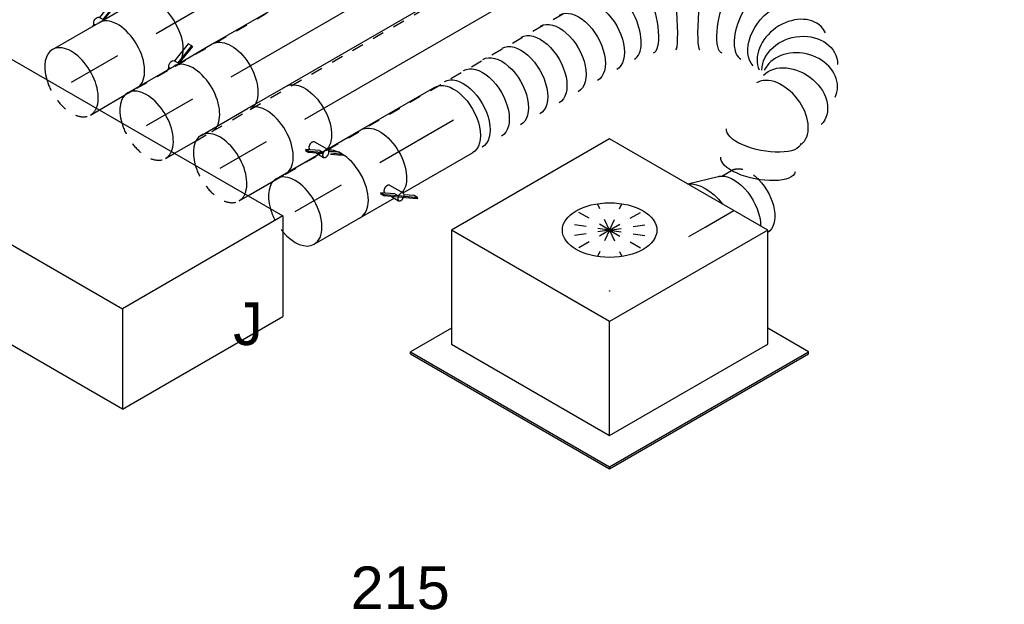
# Model space of a CAD drawing. Extents: x -238422 to 258194, y -34825 to 126331.
# Tile 125 of 239: x -34424 to -32343, y 17874 to 19109. Entities that reach past the tile are written whole.
import ezdxf
from ezdxf.enums import TextEntityAlignment as Align

# ---------------------------------------------------------------- set-up
doc = ezdxf.new("R2010")
doc.units = 0
doc.header["$LTSCALE"] = 50
doc.linetypes.add('CENTER2', pattern=[28.575, 19.05, -3.175, 3.175, -3.175])
doc.linetypes.add('STREEPJES', pattern=[0.1, 0.05, -0.05])
doc.layers.get('0').update_dxf_attribs({"linetype": 'CONTINUOUS'})
for name, color, linetype in [('WL570---_TOEVOER', 3, 'CONTINUOUS'), ('WL570---_TOEVOER_HL', 8, 'CONTINUOUS'), ('WL570---_TOEVOER_RST', 2, 'CONTINUOUS'), ('WL570---_TOEVOER_RST_HL', 1, 'CONTINUOUS'), ('WL5911--_D', 2, 'CONTINUOUS'), ('WM570---_TOEVOER_PR', 1, 'CONTINUOUS'), ('WM570---_TOEVOER_RST_PR', 1, 'CONTINUOUS')]:
    doc.layers.add(name, color=color, linetype=linetype)
doc.styles.add('BURO-018', font='ARIAL.TTF', dxfattribs={"height": 90})
doc.styles.add('BURO-025', font='ARIAL.TTF', dxfattribs={"height": 125})

# ---------------------------------------------------------------- blocks, each defined once
blk = doc.blocks.new('*U538')
at = {"color": 2, "ltscale": 10}
for p, q in [((3.1, 105.9, -5837.5), (-40.4, 89, -5837.5)), ((7.5, 98.4, -5837.5), (3.1, 105.9, -5837.5)), ((-35.2, 80, -5837.5), (-40.7, 89.6, -5837.5)), ((-36, 81.5, -5837.5), (7.5, 98.4, -5837.5)), ((7.6, 96.7, -5837.5), (-35.2, 80.1, -5837.5)), ((7.6, 96.7, -5837.5), (7.5, 98.4, -5837.5)), ((-57.7, 82.3, -5837.5), (-63.7, 80, -5837.5)), ((-56.3, 80, -5837.5), (-57.7, 82.3, -5837.5)), ((-46.7, 80, -5837.5), (-35.2, 80, -5837.5)), ((-35.2, 80, -5837.5), (46.7, 80, -5837.5))]:
    blk.add_line(p, q, dxfattribs=at)
at = {"color": 8, "linetype": 'STREEPJES', "ltscale": 10}
blk.add_line((-46.7, -80, -5837.5), (46.7, -80, -5837.5), dxfattribs=at)
at = {"color": 2, "ltscale": 10, "extrusion": (-2.77556e-17, -4.80741e-17, -1)}
for centre, major_axis, start_param, end_param in [((-49, 84.9, -5837.5), (-8.26, -4.77), 0.401996, 3.141593), ((46.7, 0, -5837.5), (0, 80), 0, 2.804677)]:
    blk.add_ellipse(centre, major_axis=major_axis, ratio=0.57735, start_param=start_param, end_param=end_param, dxfattribs=at)
at = {"color": 2, "ltscale": 10}
blk.add_ellipse((-46.7, 0, -5837.5), major_axis=(0, 80), ratio=0.57735, start_param=3.478509, end_param=6.283185, dxfattribs=at)
at = {"color": 8, "linetype": 'STREEPJES', "ltscale": 10}
blk.add_ellipse((-46.7, 0, -5837.5), major_axis=(0, 80), ratio=0.57735, start_param=3.141593, end_param=3.478509, dxfattribs=at)
at = {"color": 8, "linetype": 'STREEPJES', "ltscale": 10, "extrusion": (-2.77556e-17, -4.80741e-17, -1)}
blk.add_ellipse((46.7, 0, -5837.5), major_axis=(0, 80), ratio=0.57735, start_param=2.804677, end_param=3.141593, dxfattribs=at)
at = {"layer": 'WL570---_TOEVOER', "color": 1, "style": 'BURO-018'}
blk.add_attdef('I', text='', height=90, dxfattribs=at).set_placement((0, 0), align=Align.MIDDLE)
at = {"layer": 'WM570---_TOEVOER_PR', "color": 1, "style": 'BURO-018'}
blk.add_attdef('POSNR', text='', height=90, dxfattribs=at).set_placement((0, 0), align=Align.MIDDLE)
blk = doc.blocks.new('*U539')
at = {"color": 0, "ltscale": 10}
blk.add_line((0, 80, -5804.5), (1454.9, 80, -5804.5), dxfattribs=at)
at = {"color": 8, "linetype": 'STREEPJES', "ltscale": 10}
blk.add_line((0, -80, -5804.5), (1454.9, -80, -5804.5), dxfattribs=at)
at = {"color": 0, "ltscale": 10, "extrusion": (-6.93889e-17, -2.4037e-17, -1)}
blk.add_ellipse((1454.9, 0, -5804.5), major_axis=(0, 80), ratio=0.57735, start_param=0, end_param=2.804677, dxfattribs=at)
at = {"color": 8, "linetype": 'STREEPJES', "ltscale": 10, "extrusion": (-6.93889e-17, -2.4037e-17, -1)}
blk.add_ellipse((1454.9, 0, -5804.5), major_axis=(0, 80), ratio=0.57735, start_param=2.804677, end_param=3.141593, dxfattribs=at)
at = {"layer": 'WL570---_TOEVOER_HL', "linetype": 'CENTER2'}
blk.add_line((0, 0, -5804.5), (1454.9, 0, -5804.5), dxfattribs=at)
at = {"layer": 'WM570---_TOEVOER_PR', "color": 1, "style": 'BURO-018'}
blk.add_attdef('POSNR', text='', height=90, dxfattribs=at).set_placement((0, 0), align=Align.MIDDLE)
blk = doc.blocks.new('*U545')
at = {"color": 0, "ltscale": 10}
for p, q in [((0, 80, -5931.4), (2009.4, 80, -5931.4)), ((687.2, -80, -5931.4), (2009.4, -80, -5931.4))]:
    blk.add_line(p, q, dxfattribs=at)
at = {"color": 8, "linetype": 'STREEPJES', "ltscale": 10}
blk.add_line((10.5, -80, -5931.4), (687.2, -80, -5931.4), dxfattribs=at)
at = {"color": 0, "ltscale": 10, "extrusion": (-8.43346e-18, -1.23328e-16, -1)}
blk.add_ellipse((2009.4, 0, -5931.4), major_axis=(0, 80), ratio=0.57735, start_param=0, end_param=3.141593, dxfattribs=at)
at = {"layer": 'WL570---_TOEVOER_HL', "linetype": 'CENTER2'}
blk.add_line((0, 0, -5931.4), (2009.4, 0, -5931.4), dxfattribs=at)
at = {"layer": 'WM570---_TOEVOER_PR', "color": 1, "style": 'BURO-018'}
blk.add_attdef('POSNR', text='', height=90, dxfattribs=at).set_placement((0, 0), align=Align.MIDDLE)
blk = doc.blocks.new('*U547')
at = {"color": 2, "ltscale": 10}
for p, q in [((-46.7, 80, -5964.5), (46.7, 80, -5964.5)), ((16.9, -56.3, -5964.5), (14.8, -57.9, -5964.5)), ((14.8, -57.9, -5964.5), (19.2, -65.4, -5964.5)), ((40.9, -73.2, -5964.5), (16.9, -56.3, -5964.5)), ((21.2, -63.8, -5964.5), (16.9, -56.3, -5964.5)), ((24, -60.7, -5964.5), (24.6, -61.7, -5964.5)), ((40.8, -51.6, -5964.5), (56.5, -78.7, -5964.5)), ((19.2, -65.4, -5964.5), (21.2, -63.8, -5964.5)), ((38.1, -78.7, -5964.5), (19.2, -65.4, -5964.5)), ((42.5, -78.7, -5964.5), (21.2, -63.8, -5964.5)), ((31.9, -74.4, -5964.5), (34.4, -78.7, -5964.5)), ((40.9, -73.2, -5964.5), (44.1, -78.7, -5964.5))]:
    blk.add_line(p, q, dxfattribs=at)
at = {"color": 8, "linetype": 'STREEPJES', "ltscale": 10}
for p, q in [((-46.7, -80, -5964.5), (35.2, -80, -5964.5)), ((34.4, -78.7, -5964.5), (35.2, -80, -5964.5)), ((35.2, -80, -5964.5), (40.7, -89.6, -5964.5)), ((43.2, -82.3, -5964.5), (38.1, -78.7, -5964.5)), ((45.3, -80.7, -5964.5), (42.5, -78.7, -5964.5)), ((43.2, -82.3, -5964.5), (45.3, -80.7, -5964.5)), ((76.8, -105.9, -5964.5), (43.2, -82.3, -5964.5)), ((44.1, -78.7, -5964.5), (45.3, -80.7, -5964.5)), ((45.8, -81, -5964.5), (45.3, -80.7, -5964.5)), ((78.8, -104.3, -5964.5), (45.8, -81, -5964.5)), ((57.3, -80.1, -5964.5), (55.8, -78.7, -5964.5)), ((56.5, -78.7, -5964.5), (57.3, -80.1, -5964.5)), ((74.4, -96.7, -5964.5), (57, -84.5, -5964.5)), ((78.8, -104.3, -5964.5), (74.4, -96.7, -5964.5)), ((76.8, -105.9, -5964.5), (78.8, -104.3, -5964.5))]:
    blk.add_line(p, q, dxfattribs=at)
at = {"color": 2, "ltscale": 10}
for centre, major_axis, start_param, end_param in [((-46.7, 0, -5964.5), (0, 80), 3.320273, 6.283185), ((49, -84.9, -5964.5), (-8.26, -4.77), 3.494763, 4.359218)]:
    blk.add_ellipse(centre, major_axis=major_axis, ratio=0.57735, start_param=start_param, end_param=end_param, dxfattribs=at)
at = {"color": 2, "ltscale": 10, "extrusion": (-2.03185e-17, 7.58296e-17, -1)}
blk.add_ellipse((46.7, 0, -5964.5), major_axis=(0, 80), ratio=0.57735, start_param=0, end_param=2.934912, dxfattribs=at)
at = {"color": 8, "linetype": 'STREEPJES', "ltscale": 10}
for centre, major_axis, start_param, end_param in [((-46.7, 0, -5964.5), (0, 80), 3.141593, 3.320273), ((49, -84.9, -5964.5), (-8.26, -4.77), 4.359218, 6.283185), ((49, -84.9, -5964.5), (-8.26, -4.77), 0, 3.141593)]:
    blk.add_ellipse(centre, major_axis=major_axis, ratio=0.57735, start_param=start_param, end_param=end_param, dxfattribs=at)
at = {"color": 2, "ltscale": 10}
blk.add_spline([(24.1, -60.7, -5964.5), (23.9, -60.2, -5964.5), (23.9, -59.6, -5964.5), (23.9, -59, -5964.5), (24.1, -58.4, -5964.5), (24.3, -57.7, -5964.5), (24.6, -57.1, -5964.5), (25, -56.4, -5964.5), (25.4, -55.7, -5964.5), (25.9, -55, -5964.5), (26.5, -54.3, -5964.5), (27.2, -53.7, -5964.5), (27.9, -53, -5964.5), (28.6, -52.4, -5964.5), (29.4, -51.9, -5964.5), (30.2, -51.3, -5964.5), (31, -50.9, -5964.5), (31.9, -50.5, -5964.5), (32.8, -50.1, -5964.5), (33.6, -49.8, -5964.5), (34.5, -49.6, -5964.5), (35.3, -49.5, -5964.5), (36.1, -49.4, -5964.5), (36.9, -49.4, -5964.5), (37.6, -49.5, -5964.5), (38.3, -49.7, -5964.5), (39, -50, -5964.5), (39.5, -50.3, -5964.5), (40, -50.7, -5964.5), (40.5, -51.1, -5964.5), (40.8, -51.6, -5964.5)], degree=3, dxfattribs=at)
at = {"layer": 'WL570---_TOEVOER', "color": 1, "style": 'BURO-018'}
blk.add_attdef('I', text='', height=90, dxfattribs=at).set_placement((0, 0), align=Align.MIDDLE)
at = {"layer": 'WM570---_TOEVOER_PR', "color": 1, "style": 'BURO-018'}
blk.add_attdef('POSNR', text='', height=90, dxfattribs=at).set_placement((0, 0), align=Align.MIDDLE)
blk = doc.blocks.new('*U548')
at = {"color": 0, "ltscale": 10}
for p, q in [((549.9, 38.4, -5933.6), (549.8, 38.5, -5933.6)), ((615.3, 0.7, -5933.6), (615.1, 0.7, -5933.6))]:
    blk.add_line(p, q, dxfattribs=at)
at = {"color": 0, "ltscale": 10, "extrusion": (-6.93889e-17, -2.4037e-17, -1)}
for centre, major_axis, ratio, start_param, end_param in [((0, 0, -5933.6), (0, 80), 0.57735, 0, 3.141593), ((23.5, 0, -5933.6), (0, 80), 0.57735, 0, 3.141593), ((70.4, 0, -5933.6), (0, 80), 0.57735, 0, 3.141593), ((117.3, 0, -5933.6), (0, 80), 0.57735, 0, 3.141593), ((164.2, 0, -5933.6), (0, 80), 0.57735, 0, 3.141593), ((211.1, 0, -5933.6), (0, 80), 0.57735, 0, 3.141593), ((258, 0, -5933.6), (0, 80), 0.57735, 0, 3.141593), ((304.9, 0, -5933.6), (0, 80), 0.57735, 0, 3.141593), ((351.8, 0, -5933.6), (0, 80), 0.57735, 0, 3.141593), ((457.6, -11.6, -5933.6), (22.6, 77), 0.313149, 6.256783, 9.398376), ((618, -104.2, -5933.6), (-55.4, -58.1), 0.313149, 0.026402, 3.167995), ((681.5, -191.1, -5933.6), (74.3, 30.8), 0.646887, 3.226552, 6.368145), ((689.3, -269.4, -5933.6), (-76.9, 24.3), 0.803023, 0.17544, 3.317032), ((641.4, -321.1, -5933.6), (34.1, -73), 0.750739, 3.273893, 6.415485), ((550.6, -357.4, -5933.6), (60.2, -52.7), 0.385721, 0, 3.141593), ((510.2, -403.4, -5933.6), (60.2, -52.7), 0.385721, 0, 3.141593)]:
    blk.add_ellipse(centre, major_axis=major_axis, ratio=ratio, start_param=start_param, end_param=end_param, dxfattribs=at)
at = {"color": 0, "ltscale": 10}
for centre, major_axis, ratio, start_param, end_param in [((401.1, 0, -5933.6), (8.1, 79.9), 0.497511, 3.191932, 6.232846), ((401.1, 0, -5933.6), (8.1, 79.9), 0.497511, 6.232846, 6.333525), ((515.2, -33.9, -5933.6), (-34.7, -72.4), 0.106869, 0.008217, 3.133375), ((569.9, -65.5, -5933.6), (45.3, 66.2), 0.106869, 0.008217, 3.133375), ((656.3, -147.4, -5933.6), (65.1, 47), 0.497511, 0.050339, 3.091253), ((656.3, -147.4, -5933.6), (65.1, 47), 0.497511, 6.232846, 6.333525), ((692.6, -232.4, -5933.6), (80.2, 6.9), 0.750739, 0.1323, 3.009293), ((671.8, -299.7, -5933.6), (-59.5, 54.4), 0.803023, 3.317032, 6.107746), ((692.6, -232.4, -5933.6), (80.2, 6.9), 0.750739, 6.150885, 6.415485), ((600.1, -332.1, -5933.6), (10.5, -79.7), 0.646887, 0.084959, 3.056633), ((671.8, -299.7, -5933.6), (-59.5, 54.4), 0.803023, 2.966153, 3.317032), ((600.1, -332.1, -5933.6), (10.5, -79.7), 0.646887, 6.254342, 6.368145)]:
    blk.add_ellipse(centre, major_axis=major_axis, ratio=ratio, start_param=start_param, end_param=end_param, dxfattribs=at)
at = {"layer": 'WM570---_TOEVOER_PR', "color": 1, "style": 'BURO-018'}
blk.add_attdef('POSNR', text='', height=90, dxfattribs=at).set_placement((0, 0), align=Align.MIDDLE)
blk = doc.blocks.new('*U549')
at = {"color": 0, "ltscale": 10}
for p, q in [((0, 80, -6061), (180.1, 80, -6061)), ((10.5, -80, -6061), (180.1, -80, -6061))]:
    blk.add_line(p, q, dxfattribs=at)
at = {"color": 0, "ltscale": 10, "extrusion": (-8.43346e-18, -1.23328e-16, -1)}
blk.add_ellipse((180.1, 0, -6061), major_axis=(0, 80), ratio=0.57735, start_param=0, end_param=3.141593, dxfattribs=at)
at = {"layer": 'WL570---_TOEVOER_HL', "linetype": 'CENTER2'}
blk.add_line((0, 0, -6061), (180.1, 0, -6061), dxfattribs=at)
at = {"layer": 'WM570---_TOEVOER_PR', "color": 1, "style": 'BURO-018'}
blk.add_attdef('POSNR', text='', height=90, dxfattribs=at).set_placement((0, 0), align=Align.MIDDLE)
blk = doc.blocks.new('*U550')
at = {"color": 0, "ltscale": 10}
blk.add_line((13.5, 97.5, -5942), (77.2, 78.9, -5942), dxfattribs=at)
at = {"color": 8, "linetype": 'STREEPJES', "ltscale": 10}
blk.add_line((84, 76, -5942), (107.7, 76, -5942), dxfattribs=at)
at = {"color": 0, "ltscale": 10, "extrusion": (-6.93889e-17, -2.4037e-17, -1)}
for centre, major_axis, start_param, end_param in [((0, 0, -5942), (0, 100), 0.240153, 1.330644), ((0, 0, -5942), (0, 100), 0.240153, 1.330644), ((0, 0, -5942), (0, 100), 0.240153, 1.330644), ((69.6, 0, -5942), (0, 80), 0.31756, 2.352444), ((69.6, 0, -5942), (0, 80), 0.31756, 2.352444), ((107.7, 0, -5942), (0, 76), 1.153901, 3.115956), ((107.7, 0, -5942), (0, 76), 1.153901, 3.115956)]:
    blk.add_ellipse(centre, major_axis=major_axis, ratio=0.57735, start_param=start_param, end_param=end_param, dxfattribs=at)
at = {"color": 8, "linetype": 'STREEPJES', "ltscale": 10, "extrusion": (-6.93889e-17, -2.4037e-17, -1)}
for centre, major_axis, start_param, end_param in [((69.6, 0, -5942), (0, 80), 0.166759, 0.31756), ((69.6, 0, -5942), (0, 80), 0.166759, 0.31756), ((107.7, 0, -5942), (0, 76), 0, 1.153901), ((107.7, 0, -5942), (0, 76), 0, 1.153901)]:
    blk.add_ellipse(centre, major_axis=major_axis, ratio=0.57735, start_param=start_param, end_param=end_param, dxfattribs=at)
at = {"layer": 'WL570---_TOEVOER_RST_HL', "linetype": 'CENTER2'}
for p, q in [((-40.4, 0, -5942), (0, 0, -5942)), ((0, 0, -5942), (69.6, 0, -5942))]:
    blk.add_line(p, q, dxfattribs=at)
blk.add_circle((69.6, 0, -5942), 0.075, dxfattribs=at)
at = {"layer": 'WM570---_TOEVOER_RST_PR', "color": 1, "style": 'BURO-018'}
blk.add_attdef('POSNR', text='', height=90, dxfattribs=at).set_placement((0, 0), align=Align.MIDDLE)
blk = doc.blocks.new('*U562')
at = {"color": 0, "ltscale": 10}
blk.add_line((0, 80, -5674.9), (219.4, 80, -5674.9), dxfattribs=at)
at = {"color": 8, "linetype": 'STREEPJES', "ltscale": 10}
blk.add_line((0, -80, -5674.9), (219.4, -80, -5674.9), dxfattribs=at)
at = {"color": 0, "ltscale": 10, "extrusion": (-6.93889e-17, -2.4037e-17, -1)}
blk.add_ellipse((219.4, 0, -5674.9), major_axis=(0, 80), ratio=0.57735, start_param=0, end_param=2.962912, dxfattribs=at)
at = {"color": 8, "linetype": 'STREEPJES', "ltscale": 10, "extrusion": (-6.93889e-17, -2.4037e-17, -1)}
blk.add_ellipse((219.4, 0, -5674.9), major_axis=(0, 80), ratio=0.57735, start_param=2.962912, end_param=3.141593, dxfattribs=at)
at = {"layer": 'WL570---_TOEVOER_HL', "linetype": 'CENTER2'}
blk.add_line((0, 0, -5674.9), (219.4, 0, -5674.9), dxfattribs=at)
at = {"layer": 'WM570---_TOEVOER_PR', "color": 1, "style": 'BURO-018'}
blk.add_attdef('POSNR', text='', height=90, dxfattribs=at).set_placement((0, 0), align=Align.MIDDLE)
blk = doc.blocks.new('*U563')
at = {"color": 2, "ltscale": 10}
for p, q in [((-432.7, 226.3, -6232), (-326.6, 410.1, -6232)), ((65.3, 410.1, -6232), (-326.6, 410.1, -6232)), ((-40.8, 226.3, -6232), (65.3, 410.1, -6232)), ((65.3, 410.1, -6232), (432.7, -226.3, -6232)), ((-432.7, 226.3, -6232), (-40.8, 226.3, -6232)), ((-65.3, -410.1, -6232), (-432.7, 226.3, -6232)), ((326.6, -410.1, -6232), (-40.8, 226.3, -6232)), ((432.7, -226.3, -6232), (326.6, -410.1, -6232)), ((326.6, -410.1, -6232), (-65.3, -410.1, -6232))]:
    blk.add_line(p, q, dxfattribs=at)
at = {"layer": 'WL5911--_D', "color": 2, "style": 'BURO-025'}
blk.add_attdef('POSNR', text='', height=125, dxfattribs=at).set_placement((0, 0), align=Align.MIDDLE)
blk = doc.blocks.new('*U564')
at = {"color": 0, "ltscale": 10}
for p, q in [((0, 80, -6207.2), (113.2, 80, -6207.2)), ((0, -80, -6207.2), (113.2, -80, -6207.2))]:
    blk.add_line(p, q, dxfattribs=at)
for start_param, end_param in [(0, 1.168509), (3.141593, 6.283185), (1.878257, 3.141593)]:
    blk.add_ellipse((0, 0, -6207.2), major_axis=(0, 80), ratio=0.57735, start_param=start_param, end_param=end_param, dxfattribs=at)
at = {"color": 8, "linetype": 'STREEPJES', "ltscale": 10}
blk.add_ellipse((0, 0, -6207.2), major_axis=(0, 80), ratio=0.57735, start_param=1.168509, end_param=1.878257, dxfattribs=at)
at = {"layer": 'WL570---_TOEVOER_HL', "linetype": 'CENTER2'}
blk.add_line((0, 0, -6207.2), (113.2, 0, -6207.2), dxfattribs=at)
at = {"layer": 'WM570---_TOEVOER_PR', "color": 1, "style": 'BURO-018'}
blk.add_attdef('POSNR', text='', height=90, dxfattribs=at).set_placement((0, 0), align=Align.MIDDLE)
blk = doc.blocks.new('*U565')
at = {"color": 2, "ltscale": 10}
for p, q in [((-46.7, 80, -6094.1), (46.7, 80, -6094.1)), ((16.9, -56.3, -6094.1), (14.8, -57.9, -6094.1)), ((14.8, -57.9, -6094.1), (19.2, -65.4, -6094.1)), ((40.9, -73.2, -6094.1), (16.9, -56.3, -6094.1)), ((21.2, -63.8, -6094.1), (16.9, -56.3, -6094.1)), ((24, -60.7, -6094.1), (24.6, -61.7, -6094.1)), ((40.8, -51.6, -6094.1), (57.3, -80.1, -6094.1)), ((-46.7, -80, -6094.1), (35.2, -80, -6094.1)), ((19.2, -65.4, -6094.1), (21.2, -63.8, -6094.1)), ((43.2, -82.3, -6094.1), (19.2, -65.4, -6094.1)), ((45.3, -80.7, -6094.1), (21.2, -63.8, -6094.1)), ((31.9, -74.4, -6094.1), (35.2, -80, -6094.1)), ((35.2, -80, -6094.1), (40.7, -89.6, -6094.1)), ((40.9, -73.2, -6094.1), (45.3, -80.7, -6094.1)), ((43.2, -82.3, -6094.1), (45.3, -80.7, -6094.1)), ((76.8, -105.9, -6094.1), (43.2, -82.3, -6094.1)), ((45.8, -81, -6094.1), (45.3, -80.7, -6094.1)), ((78.8, -104.3, -6094.1), (45.8, -81, -6094.1)), ((74.4, -96.7, -6094.1), (57, -84.5, -6094.1)), ((78.8, -104.3, -6094.1), (74.4, -96.7, -6094.1)), ((76.8, -105.9, -6094.1), (78.8, -104.3, -6094.1))]:
    blk.add_line(p, q, dxfattribs=at)
for centre, major_axis, start_param, end_param in [((-46.7, 0, -6094.1), (0, 80), 3.141593, 6.283185), ((49, -84.9, -6094.1), (-8.26, -4.77), 3.141593, 6.283185), ((49, -84.9, -6094.1), (-8.26, -4.77), 0, 3.141593)]:
    blk.add_ellipse(centre, major_axis=major_axis, ratio=0.57735, start_param=start_param, end_param=end_param, dxfattribs=at)
at = {"color": 2, "ltscale": 10, "extrusion": (-2.03185e-17, 7.58296e-17, -1)}
blk.add_ellipse((46.7, 0, -6094.1), major_axis=(0, 80), ratio=0.57735, start_param=0, end_param=2.934912, dxfattribs=at)
at = {"color": 2, "ltscale": 10}
blk.add_spline([(24.1, -60.7, -6094.1), (23.9, -60.2, -6094.1), (23.9, -59.6, -6094.1), (23.9, -59, -6094.1), (24.1, -58.4, -6094.1), (24.3, -57.7, -6094.1), (24.6, -57.1, -6094.1), (25, -56.4, -6094.1), (25.4, -55.7, -6094.1), (25.9, -55, -6094.1), (26.5, -54.3, -6094.1), (27.2, -53.7, -6094.1), (27.9, -53, -6094.1), (28.6, -52.4, -6094.1), (29.4, -51.9, -6094.1), (30.2, -51.3, -6094.1), (31, -50.9, -6094.1), (31.9, -50.5, -6094.1), (32.8, -50.1, -6094.1), (33.6, -49.8, -6094.1), (34.5, -49.6, -6094.1), (35.3, -49.5, -6094.1), (36.1, -49.4, -6094.1), (36.9, -49.4, -6094.1), (37.6, -49.5, -6094.1), (38.3, -49.7, -6094.1), (39, -50, -6094.1), (39.5, -50.3, -6094.1), (40, -50.7, -6094.1), (40.5, -51.1, -6094.1), (40.8, -51.6, -6094.1)], degree=3, dxfattribs=at)
at = {"layer": 'WL570---_TOEVOER', "color": 1, "style": 'BURO-018'}
blk.add_attdef('I', text='', height=90, dxfattribs=at).set_placement((0, 0), align=Align.MIDDLE)
at = {"layer": 'WM570---_TOEVOER_PR', "color": 1, "style": 'BURO-018'}
blk.add_attdef('POSNR', text='', height=90, dxfattribs=at).set_placement((0, 0), align=Align.MIDDLE)
blk = doc.blocks.new('*U566')
at = {"color": 0, "ltscale": 10}
for p, q in [((0, 80, -6077.6), (113.2, 80, -6077.6)), ((21.8, -80, -6077.6), (83.4, -80, -6077.6))]:
    blk.add_line(p, q, dxfattribs=at)
at = {"color": 8, "linetype": 'STREEPJES', "ltscale": 10}
for p, q in [((0, -80, -6077.6), (21.8, -80, -6077.6)), ((83.4, -80, -6077.6), (113.2, -80, -6077.6))]:
    blk.add_line(p, q, dxfattribs=at)
at = {"color": 0, "ltscale": 10}
for start_param, end_param in [(0, 1.168509), (3.54388, 6.283185)]:
    blk.add_ellipse((0, 0, -6077.6), major_axis=(0, 80), ratio=0.57735, start_param=start_param, end_param=end_param, dxfattribs=at)
at = {"color": 8, "linetype": 'STREEPJES', "ltscale": 10}
for start_param, end_param in [(1.168509, 3.141593), (3.141593, 3.54388)]:
    blk.add_ellipse((0, 0, -6077.6), major_axis=(0, 80), ratio=0.57735, start_param=start_param, end_param=end_param, dxfattribs=at)
at = {"layer": 'WL570---_TOEVOER_HL', "linetype": 'CENTER2'}
blk.add_line((0, 0, -6077.6), (113.2, 0, -6077.6), dxfattribs=at)
at = {"layer": 'WM570---_TOEVOER_PR', "color": 1, "style": 'BURO-018'}
blk.add_attdef('POSNR', text='', height=90, dxfattribs=at).set_placement((0, 0), align=Align.MIDDLE)
blk = doc.blocks.new('*U567')
at = {"color": 0, "ltscale": 10}
for p, q in [((0, 80, -5950.6), (113.2, 80, -5950.6)), ((21.8, -80, -5950.6), (74.5, -80, -5950.6))]:
    blk.add_line(p, q, dxfattribs=at)
at = {"color": 8, "linetype": 'STREEPJES', "ltscale": 10}
for p, q in [((0, -80, -5950.6), (21.8, -80, -5950.6)), ((74.5, -80, -5950.6), (113.2, -80, -5950.6))]:
    blk.add_line(p, q, dxfattribs=at)
at = {"color": 0, "ltscale": 10}
for start_param, end_param in [(0, 1.168509), (3.54388, 6.283185)]:
    blk.add_ellipse((0, 0, -5950.6), major_axis=(0, 80), ratio=0.57735, start_param=start_param, end_param=end_param, dxfattribs=at)
at = {"color": 8, "linetype": 'STREEPJES', "ltscale": 10}
for start_param, end_param in [(1.168509, 3.141593), (3.141593, 3.54388)]:
    blk.add_ellipse((0, 0, -5950.6), major_axis=(0, 80), ratio=0.57735, start_param=start_param, end_param=end_param, dxfattribs=at)
at = {"layer": 'WL570---_TOEVOER_HL', "linetype": 'CENTER2'}
blk.add_line((0, 0, -5950.6), (113.2, 0, -5950.6), dxfattribs=at)
at = {"layer": 'WM570---_TOEVOER_PR', "color": 1, "style": 'BURO-018'}
blk.add_attdef('POSNR', text='', height=90, dxfattribs=at).set_placement((0, 0), align=Align.MIDDLE)
blk = doc.blocks.new('*U568')
at = {"color": 2, "ltscale": 10}
for p, q in [((3.1, 105.9, -5707.9), (-40.4, 89, -5707.9)), ((7.5, 98.4, -5707.9), (3.1, 105.9, -5707.9)), ((-35.2, 80, -5707.9), (-40.7, 89.6, -5707.9)), ((-36, 81.5, -5707.9), (7.5, 98.4, -5707.9)), ((7.6, 96.7, -5707.9), (-35.2, 80.1, -5707.9)), ((7.6, 96.7, -5707.9), (7.5, 98.4, -5707.9)), ((-57.7, 82.3, -5707.9), (-63.7, 80, -5707.9)), ((-56.3, 80, -5707.9), (-57.7, 82.3, -5707.9)), ((-46.7, 80, -5707.9), (-35.2, 80, -5707.9)), ((-35.2, 80, -5707.9), (46.7, 80, -5707.9))]:
    blk.add_line(p, q, dxfattribs=at)
at = {"color": 8, "linetype": 'STREEPJES', "ltscale": 10}
blk.add_line((-46.7, -80, -5707.9), (46.7, -80, -5707.9), dxfattribs=at)
at = {"color": 2, "ltscale": 10, "extrusion": (-2.77556e-17, -4.80741e-17, -1)}
for centre, major_axis, start_param, end_param in [((-49, 84.9, -5707.9), (-8.26, -4.77), 0.401996, 3.141593), ((46.7, 0, -5707.9), (0, 80), 0, 2.408493)]:
    blk.add_ellipse(centre, major_axis=major_axis, ratio=0.57735, start_param=start_param, end_param=end_param, dxfattribs=at)
at = {"color": 2, "ltscale": 10}
blk.add_ellipse((-46.7, 0, -5707.9), major_axis=(0, 80), ratio=0.57735, start_param=3.320273, end_param=6.283185, dxfattribs=at)
at = {"color": 8, "linetype": 'STREEPJES', "ltscale": 10, "extrusion": (-2.77556e-17, -4.80741e-17, -1)}
blk.add_ellipse((46.7, 0, -5707.9), major_axis=(0, 80), ratio=0.57735, start_param=2.408493, end_param=3.141593, dxfattribs=at)
at = {"color": 8, "linetype": 'STREEPJES', "ltscale": 10}
blk.add_ellipse((-46.7, 0, -5707.9), major_axis=(0, 80), ratio=0.57735, start_param=3.141593, end_param=3.320273, dxfattribs=at)
at = {"layer": 'WL570---_TOEVOER', "color": 1, "style": 'BURO-018'}
blk.add_attdef('I', text='', height=90, dxfattribs=at).set_placement((0, 0), align=Align.MIDDLE)
at = {"layer": 'WM570---_TOEVOER_PR', "color": 1, "style": 'BURO-018'}
blk.add_attdef('POSNR', text='', height=90, dxfattribs=at).set_placement((0, 0), align=Align.MIDDLE)
blk = doc.blocks.new('*U569')
at = {"color": 0, "ltscale": 10}
for p, q in [((0, 80, -5821), (113.2, 80, -5821)), ((21.8, -80, -5821), (83.4, -80, -5821))]:
    blk.add_line(p, q, dxfattribs=at)
at = {"color": 8, "linetype": 'STREEPJES', "ltscale": 10}
for p, q in [((0, -80, -5821), (21.8, -80, -5821)), ((83.4, -80, -5821), (113.2, -80, -5821))]:
    blk.add_line(p, q, dxfattribs=at)
at = {"color": 0, "ltscale": 10}
for start_param, end_param in [(0, 1.168509), (3.54388, 6.283185)]:
    blk.add_ellipse((0, 0, -5821), major_axis=(0, 80), ratio=0.57735, start_param=start_param, end_param=end_param, dxfattribs=at)
at = {"color": 8, "linetype": 'STREEPJES', "ltscale": 10}
for start_param, end_param in [(1.168509, 3.141593), (3.141593, 3.54388)]:
    blk.add_ellipse((0, 0, -5821), major_axis=(0, 80), ratio=0.57735, start_param=start_param, end_param=end_param, dxfattribs=at)
at = {"layer": 'WL570---_TOEVOER_HL', "linetype": 'CENTER2'}
blk.add_line((0, 0, -5821), (113.2, 0, -5821), dxfattribs=at)
at = {"layer": 'WM570---_TOEVOER_PR', "color": 1, "style": 'BURO-018'}
blk.add_attdef('POSNR', text='', height=90, dxfattribs=at).set_placement((0, 0), align=Align.MIDDLE)
blk = doc.blocks.new('*U684')
at = {"color": 0, "ltscale": 10}
for p, q in [((-225.4, 278.6, -6094.1), (-345.8, 70, -6094.1)), ((160.8, 278.6, -6094.1), (-225.4, 278.6, -6094.1)), ((-32.3, -55.9, -6094.1), (-225.4, 278.6, -6094.1)), ((354, -55.9, -6094.1), (160.8, 278.6, -6094.1)), ((-430.7, 95.5, -6094.1), (-428.7, 99, -6094.1)), ((-430.7, 95.5, -6094.1), (-187.8, -325.3, -6094.1)), ((-329, 99, -6094.1), (-428.7, 99, -6094.1)), ((-428.7, 99, -6094.1), (-185.8, -321.7, -6094.1)), ((-345.8, 70, -6094.1), (-152.7, -264.5, -6094.1)), ((-152.7, -264.5, -6094.1), (-32.3, -55.9, -6094.1)), ((354, -55.9, -6094.1), (-32.3, -55.9, -6094.1)), ((233.5, -264.5, -6094.1), (354, -55.9, -6094.1)), ((300.1, -321.7, -6094.1), (250.3, -235.5, -6094.1)), ((-152.7, -264.5, -6094.1), (233.5, -264.5, -6094.1)), ((-185.8, -321.7, -6094.1), (-187.8, -325.3, -6094.1)), ((-187.8, -325.3, -6094.1), (298, -325.3, -6094.1)), ((-185.8, -321.7, -6094.1), (300.1, -321.7, -6094.1)), ((298, -325.3, -6094.1), (300.1, -321.7, -6094.1))]:
    blk.add_line(p, q, dxfattribs=at)
at = {"color": 8, "linetype": 'STREEPJES', "ltscale": 10}
for q in [(-11.9, 172.6, -6094.1), (23.5, 182.1, -6094.1), (69.8, 172.6, -6094.1), (-26.8, 146.7, -6094.1), (114.6, 146.7, -6094.1), (-17.4, 111.4, -6094.1), (14, 76, -6094.1), (58.8, 50.1, -6094.1), (105.1, 40.7, -6094.1), (140.5, 50.1, -6094.1), (155.4, 76, -6094.1), (145.9, 111.4, -6094.1)]:
    blk.add_line((64.3, 111.4, -6094.1), q, dxfattribs=at)
at = {"color": 0, "ltscale": 10}
blk.add_ellipse((64.3, 111.4, -6094.1), major_axis=(86.6, -50), ratio=0.57735, dxfattribs=at)
at = {"layer": 'WL570---_TOEVOER_RST_HL', "linetype": 'CENTER2'}
blk.add_circle((0, 0, -6094.1), 0.075, dxfattribs=at)
at = {"layer": 'WL570---_TOEVOER_RST', "color": 1, "style": 'BURO-018'}
for tag in ['MC', 'Q']:
    blk.add_attdef(tag, text='', height=90, dxfattribs=at).set_placement((0, 0), align=Align.MIDDLE)
at = {"layer": 'WM570---_TOEVOER_RST_PR', "color": 1, "style": 'BURO-018'}
blk.add_attdef('POSNR', text='', height=90, dxfattribs=at).set_placement((0, 0), align=Align.MIDDLE)

msp = doc.modelspace()

# ---------------------------------------------------------------- block references
at = {"layer": 'WL570---_TOEVOER', "rotation": 30.00000000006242}
for name, p in [('*U545', (-33821.4261, 18899.06025, 5931.4173)), ('*U539', (-33976.92839, 18988.83954, 5804.45021)), ('*U548', (-33506.69163, 18897.49091, 5933.63669)), ('*U562', (-34135.65471, 19080.48023, 5674.85071)), ('*U568', (-34176.13658, 19057.10802, 5707.90401)), ('*U569', (-34314.64603, 18977.13955, 5820.9965)), ('*U538', (-34017.41025, 18965.46733, 5837.50351)), ('*U567', (-34155.9197, 18885.49886, 5950.596)), ('*U547', (-33861.90796, 18875.68804, 5964.4706)), ('*U549', (-33662.69977, 18807.41957, 6061.0168)), ('*U566', (-34000.41741, 18795.71957, 6077.56309)), ('*U565', (-33703.18164, 18784.04735, 6094.0701)), ('*U564', (-33841.69109, 18704.07888, 6207.16259))]:
    msp.add_blockref(name, p, dxfattribs=at)
at = {"layer": 'WL570---_TOEVOER_RST'}
ref = msp.add_blockref('*U684', (-33176.96181, 18535.9989, 6094.1233), dxfattribs=dict(at, rotation=30.00000000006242))
ref.add_attrib('Q', '215', dxfattribs={"color": 1, "height": 90, "style": 'BURO-018'}).set_placement((-33619.75573, 17908.84577), align=Align.MIDDLE)
ref.add_attrib('MC', 'J', dxfattribs={"color": 1, "height": 90, "style": 'BURO-018'}).set_placement((-33941.48931, 18466.10469), align=Align.MIDDLE)
at = {"layer": 'WL570---_TOEVOER_RST', "rotation": 30.00000000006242}
msp.add_blockref('*U550', (-32974.72927, 18671.12909, 5941.9915), dxfattribs=at)
at = {"layer": 'WL5911--_D', "rotation": 210.0000000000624}
msp.add_blockref('*U563', (-34355.6134, 18674.27134, 6231.99633), dxfattribs=at)

doc.saveas('drawing.dxf')
